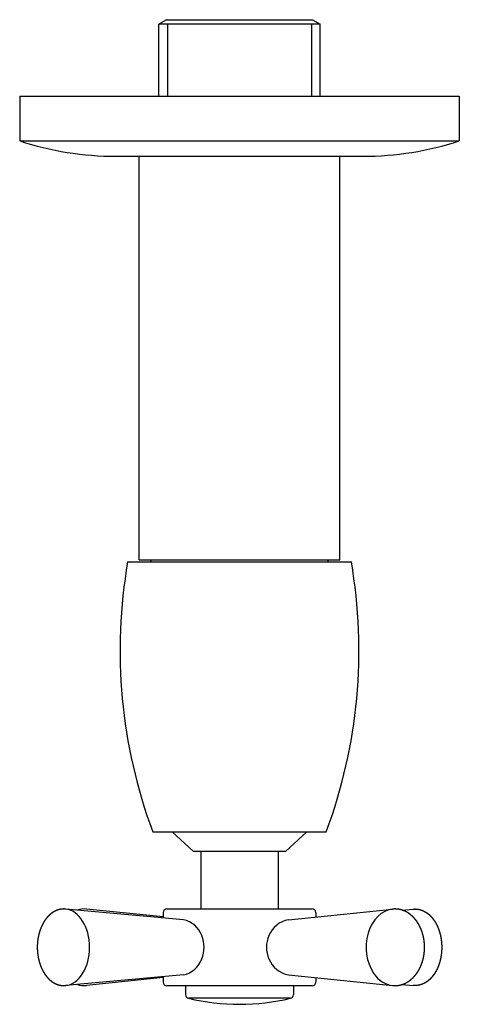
# Model space of a CAD drawing. Header units: millimetres. Extents: x -0.029 to 0.029, y -0.118 to 0.01.
import ezdxf

# ---------------------------------------------------------------- set-up
doc = ezdxf.new("R2010")
doc.units = ezdxf.units.MM
doc.layers.add('BLOCKS', color=3, linetype='Continuous')

msp = doc.modelspace()

# ---------------------------------------------------------------- linework, layer by layer
at = {"layer": 'BLOCKS'}
for p, q in [((-0.009477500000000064, 0.009905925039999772), (-0.01047750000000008, 0.009328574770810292)), ((0.01047749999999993, 0.009328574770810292), (-0.01047750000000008, 0.009328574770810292)), ((-0.01047750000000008, 0), (-0.01047750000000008, 0.009328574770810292)), ((-0.009477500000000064, 0.009905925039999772), (0.009477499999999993, 0.009905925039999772)), ((0.009477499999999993, 0.009905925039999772), (0.01047749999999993, 0.009328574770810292)), ((0.01047749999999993, 0), (0.01047749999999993, 0.009328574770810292)), ((-0.02850000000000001, 0), (-0.02850000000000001, -0.005800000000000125)), ((-0.02850000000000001, 0), (0.02850000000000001, 0)), ((0.02850000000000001, 0), (0.02850000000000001, -0.005800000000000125)), ((-0.02850000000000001, -0.005800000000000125), (0.02850000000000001, -0.005800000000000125)), ((-0.01601000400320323, -0.007800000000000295), (0.01601000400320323, -0.007800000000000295)), ((-0.01299999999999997, -0.06009407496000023), (-0.01299999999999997, -0.007800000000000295)), ((0.01299999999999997, -0.06009407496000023), (0.01299999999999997, -0.007800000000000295)), ((-0.01450000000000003, -0.06034407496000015), (0.01450000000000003, -0.06034407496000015)), ((-0.01299999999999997, -0.06009407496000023), (0.01299999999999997, -0.06009407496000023)), ((-0.01125, -0.09534407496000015), (0.01125, -0.09534407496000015)), ((-0.006000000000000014, -0.09784407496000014), (-0.00875, -0.09534407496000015)), ((0.006000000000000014, -0.09784407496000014), (0.00875, -0.09534407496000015)), ((-0.006000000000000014, -0.09784407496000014), (0.006000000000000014, -0.09784407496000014)), ((-0.005000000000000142, -0.09784407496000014), (-0.005000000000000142, -0.1053240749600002)), ((0.005, -0.09784407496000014), (0.005, -0.1053240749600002)), ((-0.007268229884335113, -0.1067495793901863), (-0.02253793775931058, -0.1053690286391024)), ((-0.009900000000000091, -0.1063914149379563), (-0.01984697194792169, -0.1053746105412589)), ((-0.009900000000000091, -0.1058240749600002), (-0.009900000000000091, -0.1065116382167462)), ((-0.00940000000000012, -0.1053240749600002), (0.009399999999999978, -0.1053240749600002)), ((0.006355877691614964, -0.1067537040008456), (0.01984697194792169, -0.1053746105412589)), ((0.009899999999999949, -0.1058240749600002), (0.009899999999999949, -0.1063914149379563)), ((0.02107142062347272, -0.1055016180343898), (0.02253793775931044, -0.1053690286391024)), ((-0.007268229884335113, -0.1138985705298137), (-0.02253793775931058, -0.1152791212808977)), ((-0.009900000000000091, -0.1142567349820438), (-0.01984697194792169, -0.1152735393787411)), ((-0.009900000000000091, -0.114136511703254), (-0.009900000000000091, -0.1148240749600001)), ((0.006355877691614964, -0.1138944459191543), (0.01984697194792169, -0.1152735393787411)), ((0.009899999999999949, -0.1142567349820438), (0.009899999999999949, -0.1148240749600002)), ((0.009399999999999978, -0.1153240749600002), (-0.00940000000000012, -0.1153240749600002)), ((-0.007000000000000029, -0.1153240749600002), (-0.007000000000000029, -0.1164563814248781)), ((0.007000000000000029, -0.1153240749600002), (0.007000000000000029, -0.1164563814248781)), ((0.02107142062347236, -0.1151465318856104), (0.02253793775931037, -0.1152791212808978)), ((0.006631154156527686, -0.1169388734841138), (-0.006631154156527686, -0.1169388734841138))]:
    msp.add_line(p, q, dxfattribs=at)
at = {"layer": 'BLOCKS', "linetype": 'Continuous'}
for p, q in [((-0.00931500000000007, 0.009328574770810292), (-0.00931500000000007, 0)), ((0.009314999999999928, 0.009328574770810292), (0.009314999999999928, 0))]:
    msp.add_line(p, q, dxfattribs=at)
at = {"layer": 'BLOCKS'}
for centre, radius, start, end in [((-0.01601000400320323, 0.03219999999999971), 0.04, 251.8051276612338, 270), ((0.01601000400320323, 0.03219999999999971), 0.04, 270, 288.1948723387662), ((0.05176984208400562, -0.07184133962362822), 0.06725978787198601, 170.1576296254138, 200.452589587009), ((-0.01049999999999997, -0.06034407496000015), 0.001, 165.5224878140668, 180), ((-0.05176984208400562, -0.07184133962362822), 0.06725978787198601, 339.547410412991, 9.842370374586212), ((0.01049999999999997, -0.06034407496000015), 0.001, 0, 14.47751218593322), ((-0.00940000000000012, -0.1058240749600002), 0.0005, 90, 180), ((0.009399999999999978, -0.1058240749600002), 0.0005, 0, 90), ((-0.007933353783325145, -0.1099235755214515), 0.003242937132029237, 20.03398354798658, 78.16469223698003), ((0.006964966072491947, -0.1101127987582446), 0.003413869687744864, 100.2774997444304, 157.6135101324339), ((-0.00859839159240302, -0.11032407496), 0.004007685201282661, 337.8433889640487, 22.15661103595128), ((0.007297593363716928, -0.11032407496), 0.003802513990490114, 156.578718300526, 203.421281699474), ((-0.007933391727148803, -0.1107245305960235), 0.003242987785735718, 281.8358051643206, 339.9655190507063), ((0.006964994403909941, -0.1105353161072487), 0.003413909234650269, 202.3868527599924, 259.7221373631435), ((-0.00940000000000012, -0.1148240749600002), 0.0005, 180, 270), ((0.009399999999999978, -0.1148240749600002), 0.0005, 270, 0), ((-0.006499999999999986, -0.1164563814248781), 0.0005, 180, 254.7929265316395), ((0, -0.08894830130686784), 0.02876533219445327, 256.6719642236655, 283.3280357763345), ((0.006499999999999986, -0.1164563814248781), 0.0005, 285.2070734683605, 0)]:
    msp.add_arc(centre, radius, start, end, dxfattribs=at)
for centre, major_axis, ratio, start_param, end_param in [((-0.02273481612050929, -0.11032407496), (1.237820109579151e-17, -0.004963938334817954), 0.6629248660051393, 0.05986413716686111, 3.081728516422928), ((-0.02013057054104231, -0.11032407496), (0, -0.004963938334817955), 0.7486859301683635, 3.065209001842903, 3.384499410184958), ((0.02013057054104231, -0.11032407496), (-1.883800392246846e-18, -0.004963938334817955), 0.7486859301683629, 3.217976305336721, 5.455260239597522), ((0.02013057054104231, -0.11032407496), (-1.883800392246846e-18, -0.004963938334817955), 0.7486859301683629, 5.455260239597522, 6.206801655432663), ((-0.02013057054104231, -0.11032407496), (0, -0.004963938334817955), 0.7486859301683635, 6.040278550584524, 6.359568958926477)]:
    msp.add_ellipse(centre, major_axis=major_axis, ratio=ratio, start_param=start_param, end_param=end_param, dxfattribs=at)
for points, knots in [([(-0.02253793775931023, -0.1053690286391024), (-0.02264401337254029, -0.105361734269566), (-0.02275025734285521, -0.1053590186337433), (-0.02285651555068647, -0.1053608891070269), (-0.02296263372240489, -0.1053673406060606), (-0.0230684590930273, -0.1053783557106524), (-0.02317384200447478, -0.1053939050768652), (-0.0232786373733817, -0.1054139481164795), (-0.02338270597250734, -0.1054384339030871), (-0.0234859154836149, -0.1054673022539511), (-0.02358814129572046, -0.1055004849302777), (-0.02369235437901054, -0.1055391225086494), (-0.02379528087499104, -0.1055821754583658), (-0.02389681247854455, -0.1056295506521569), (-0.02399685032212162, -0.1056811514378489), (-0.02409530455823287, -0.1057368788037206), (-0.02419209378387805, -0.1057966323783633), (-0.02428714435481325, -0.105860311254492), (-0.02438038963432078, -0.1059278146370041), (-0.02447176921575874, -0.1059990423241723), (-0.02456122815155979, -0.1060738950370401), (-0.02465579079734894, -0.1061588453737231), (-0.02474798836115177, -0.1062478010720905), (-0.02483776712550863, -0.1063406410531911), (-0.02492507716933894, -0.1064372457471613), (-0.02500987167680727, -0.1065374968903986), (-0.0250921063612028, -0.1066412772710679), (-0.02517173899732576, -0.10674847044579), (-0.02524872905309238, -0.1068589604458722), (-0.02532303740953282, -0.1069726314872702), (-0.02539462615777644, -0.1070893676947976), (-0.02545978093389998, -0.107202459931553), (-0.02552244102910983, -0.1073180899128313), (-0.02558257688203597, -0.1074361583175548), (-0.02564015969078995, -0.1075565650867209), (-0.02569516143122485, -0.1076792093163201), (-0.02574755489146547, -0.1078039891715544), (-0.02579731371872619, -0.1079308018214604), (-0.02584441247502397, -0.1080595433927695), (-0.0258888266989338, -0.1081901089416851), (-0.02593053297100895, -0.1083223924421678), (-0.02596950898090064, -0.1084562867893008), (-0.02600588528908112, -0.1085922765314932), (-0.02603946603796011, -0.1087296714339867), (-0.02607023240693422, -0.1088683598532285), (-0.02609816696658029, -0.1090082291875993), (-0.02612325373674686, -0.1091491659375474), (-0.02614547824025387, -0.1092910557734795), (-0.02616482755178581, -0.1094337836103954), (-0.02618129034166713, -0.1095772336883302), (-0.02619485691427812, -0.1097212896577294), (-0.02620551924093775, -0.1098658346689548), (-0.02621327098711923, -0.1100107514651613), (-0.02621842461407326, -0.1101701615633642), (-0.02622005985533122, -0.1103297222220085), (-0.02621817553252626, -0.110489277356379), (-0.02621277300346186, -0.1106486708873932), (-0.02620385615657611, -0.1108077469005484), (-0.02619143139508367, -0.1109663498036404), (-0.02617550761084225, -0.1111243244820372), (-0.02615609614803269, -0.1112815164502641), (-0.0261332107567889, -0.1114377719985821), (-0.02610686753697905, -0.1115929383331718), (-0.02607705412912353, -0.1117470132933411), (-0.02604381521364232, -0.1118996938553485), (-0.02600717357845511, -0.1120508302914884), (-0.02596715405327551, -0.1122002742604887), (-0.02592378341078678, -0.112347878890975), (-0.02587709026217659, -0.1124934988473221), (-0.02582710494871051, -0.1126369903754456), (-0.02577385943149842, -0.1127782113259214), (-0.0257173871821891, -0.1129170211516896), (-0.02565772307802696, -0.1130532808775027), (-0.02560072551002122, -0.1131748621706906), (-0.02554114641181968, -0.1132941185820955), (-0.02547901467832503, -0.1134109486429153), (-0.02541435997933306, -0.1135252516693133), (-0.02534721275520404, -0.1136369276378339), (-0.02527760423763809, -0.1137458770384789), (-0.02520556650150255, -0.1138520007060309), (-0.02513113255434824, -0.1139551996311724), (-0.0250543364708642, -0.1140553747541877), (-0.02497521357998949, -0.1141524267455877), (-0.02489380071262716, -0.114246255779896), (-0.02480370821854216, -0.1143434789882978), (-0.02471106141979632, -0.1144367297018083), (-0.0246159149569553, -0.1145258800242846), (-0.02451832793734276, -0.1146108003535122), (-0.02441836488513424, -0.1146913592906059), (-0.02431609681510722, -0.1147674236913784), (-0.02421160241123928, -0.1148388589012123), (-0.02410496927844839, -0.1149055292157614), (-0.02399629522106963, -0.1149672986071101), (-0.02388568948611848, -0.1150240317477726), (-0.02378156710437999, -0.1150719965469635), (-0.02367599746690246, -0.115115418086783), (-0.02356909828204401, -0.1151541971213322), (-0.02346099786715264, -0.1151882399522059), (-0.02335183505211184, -0.1152174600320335), (-0.02324175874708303, -0.115241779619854), (-0.02313092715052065, -0.1152611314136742), (-0.02301950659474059, -0.1152754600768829), (-0.02290767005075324, -0.1152847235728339), (-0.02279559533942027, -0.1152888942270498), (-0.02270963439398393, -0.1152886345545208), (-0.02262372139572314, -0.1152853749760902), (-0.02253793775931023, -0.1152791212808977)], [3.08172851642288, 3.08172851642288, 3.110342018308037, 3.138955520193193, 3.167569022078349, 3.196182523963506, 3.224796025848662, 3.253409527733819, 3.282023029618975, 3.310636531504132, 3.339250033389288, 3.367863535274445, 3.397355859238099, 3.426848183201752, 3.456340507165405, 3.485832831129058, 3.515325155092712, 3.544817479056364, 3.574309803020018, 3.603802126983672, 3.633294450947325, 3.662786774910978, 3.694693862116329, 3.726600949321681, 3.758508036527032, 3.790415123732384, 3.822322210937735, 3.854229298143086, 3.886136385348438, 3.91804347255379, 3.949950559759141, 3.981857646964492, 4.012026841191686, 4.042196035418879, 4.072365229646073, 4.102534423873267, 4.13270361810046, 4.162872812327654, 4.193042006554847, 4.223211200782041, 4.253380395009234, 4.283549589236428, 4.313718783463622, 4.344019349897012, 4.374319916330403, 4.404620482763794, 4.434921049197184, 4.465221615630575, 4.495522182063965, 4.525822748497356, 4.556123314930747, 4.586423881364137, 4.616724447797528, 4.647025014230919, 4.680295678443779, 4.713566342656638, 4.746837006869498, 4.780107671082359, 4.813378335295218, 4.846648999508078, 4.879919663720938, 4.913190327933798, 4.946460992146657, 4.979731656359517, 5.01303479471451, 5.046337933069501, 5.079641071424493, 5.112944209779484, 5.146247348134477, 5.179550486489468, 5.21285362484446, 5.246156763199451, 5.279459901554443, 5.312763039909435, 5.34304802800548, 5.373333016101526, 5.403618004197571, 5.433902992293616, 5.464187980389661, 5.494472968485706, 5.524757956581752, 5.555042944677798, 5.585327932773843, 5.615612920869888, 5.645897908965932, 5.67847703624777, 5.711056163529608, 5.743635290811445, 5.776214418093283, 5.808793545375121, 5.841372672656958, 5.873951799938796, 5.906530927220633, 5.939110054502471, 5.971689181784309, 6.001881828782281, 6.032074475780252, 6.062267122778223, 6.092459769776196, 6.122652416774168, 6.152845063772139, 6.183037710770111, 6.213230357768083, 6.243423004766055, 6.273615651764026, 6.29676024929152, 6.319904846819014, 6.343049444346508, 6.343049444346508]), ([(0.01984697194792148, -0.1152735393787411), (0.01996631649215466, -0.1152833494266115), (0.02008589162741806, -0.115288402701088), (0.02020554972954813, -0.1152886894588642), (0.02032514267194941, -0.1152842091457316), (0.02044452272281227, -0.1152749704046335), (0.02056354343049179, -0.1152609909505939), (0.02068206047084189, -0.1152422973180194), (0.02079993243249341, -0.1152189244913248), (0.02091702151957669, -0.1151909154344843), (0.02103319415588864, -0.1151583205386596), (0.02114990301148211, -0.1151206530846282), (0.0212654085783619, -0.1150783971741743), (0.02137958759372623, -0.1150316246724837), (0.0214923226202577, -0.1149804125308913), (0.02160350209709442, -0.1149248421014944), (0.02171302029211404, -0.1148649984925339), (0.02182077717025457, -0.1148009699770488), (0.02192667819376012, -0.1147328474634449), (0.02203063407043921, -0.1146607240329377), (0.02213256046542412, -0.1145846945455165), (0.02223703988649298, -0.1145009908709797), (0.02233911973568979, -0.1144132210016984), (0.02243871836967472, -0.1143214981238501), (0.02253575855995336, -0.114225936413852), (0.0226301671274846, -0.1141266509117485), (0.02272187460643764, -0.1140237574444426), (0.02281081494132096, -0.1139173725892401), (0.02289692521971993, -0.1138076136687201), (0.02298014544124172, -0.1136945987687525), (0.02306041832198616, -0.1135784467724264), (0.02314016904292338, -0.1134553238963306), (0.02321666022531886, -0.1133291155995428), (0.02328983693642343, -0.1131999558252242), (0.0233596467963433, -0.1130679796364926), (0.02342603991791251, -0.11293332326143), (0.02348896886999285, -0.1127961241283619), (0.02354838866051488, -0.1126565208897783), (0.02360425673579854, -0.1125146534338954), (0.02365653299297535, -0.1123706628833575), (0.02370517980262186, -0.1122246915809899), (0.02374663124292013, -0.1120890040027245), (0.02378496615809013, -0.1119518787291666), (0.02382016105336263, -0.1118134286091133), (0.02385219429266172, -0.1116737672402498), (0.02388104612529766, -0.1115330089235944), (0.02390669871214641, -0.1113912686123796), (0.02392913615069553, -0.1112486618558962), (0.02394834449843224, -0.1111053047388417), (0.02396431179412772, -0.1109613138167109), (0.02397702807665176, -0.1108168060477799), (0.02398648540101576, -0.1106718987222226), (0.02399268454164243, -0.1105264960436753), (0.02399560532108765, -0.1103809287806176), (0.0239952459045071, -0.1102353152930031), (0.02399160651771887, -0.1100897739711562), (0.02398468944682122, -0.1099444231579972), (0.02397449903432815, -0.1097993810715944), (0.0239610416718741, -0.1096547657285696), (0.0239443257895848, -0.1095106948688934), (0.02392436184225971, -0.1093672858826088), (0.02390116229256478, -0.109224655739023), (0.02387474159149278, -0.1090829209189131), (0.02384512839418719, -0.1089422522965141), (0.02381233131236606, -0.1088027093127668), (0.02377637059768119, -0.108664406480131), (0.02373726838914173, -0.1085274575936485), (0.02369504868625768, -0.1083919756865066), (0.02364973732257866, -0.1082580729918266), (0.02360136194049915, -0.1081258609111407), (0.02354995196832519, -0.1079954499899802), (0.02349553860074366, -0.1078669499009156), (0.02343815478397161, -0.1077404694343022), (0.02337783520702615, -0.1076161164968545), (0.02331493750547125, -0.1074945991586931), (0.02324920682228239, -0.1073753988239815), (0.02318068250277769, -0.1072586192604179), (0.02310940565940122, -0.1071443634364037), (0.02303541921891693, -0.1070327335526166), (0.02295876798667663, -0.1069238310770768), (0.0228794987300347, -0.1068177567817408), (0.02279766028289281, -0.1067146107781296), (0.0227133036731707, -0.1066144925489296), (0.0226264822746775, -0.1065175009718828), (0.02253725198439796, -0.1064237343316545), (0.02243864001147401, -0.1063265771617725), (0.0223373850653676, -0.1062333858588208), (0.02223356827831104, -0.1061442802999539), (0.02212727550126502, -0.1060593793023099), (0.0220185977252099, -0.1059788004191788), (0.02190763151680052, -0.1059026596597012), (0.02179447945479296, -0.1058310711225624), (0.02167925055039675, -0.1057641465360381), (0.02156206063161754, -0.1057019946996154), (0.02144303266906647, -0.105644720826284), (0.02132784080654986, -0.1055947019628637), (0.02121121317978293, -0.1055493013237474), (0.02109327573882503, -0.1055085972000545), (0.02097416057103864, -0.1054726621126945), (0.02085400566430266, -0.1054415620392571), (0.02073295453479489, -0.1054153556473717), (0.02061115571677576, -0.1053940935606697), (0.02048876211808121, -0.1053778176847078), (0.02036593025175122, -0.1053665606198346), (0.02024281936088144, -0.1053603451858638), (0.02014376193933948, -0.1053590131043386), (0.02004471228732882, -0.1053609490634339), (0.01994575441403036, -0.1053661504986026), (0.01984697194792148, -0.105374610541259)], [6.206801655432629, 6.206801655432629, 6.236637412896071, 6.266473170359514, 6.296308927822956, 6.326144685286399, 6.355980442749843, 6.385816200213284, 6.415651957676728, 6.445487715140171, 6.475323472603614, 6.505159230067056, 6.535406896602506, 6.565654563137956, 6.595902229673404, 6.626149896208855, 6.656397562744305, 6.686645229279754, 6.716892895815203, 6.747140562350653, 6.777388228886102, 6.807635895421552, 6.83931255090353, 6.87098920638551, 6.902665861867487, 6.934342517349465, 6.966019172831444, 6.997695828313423, 7.029372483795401, 7.06104913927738, 7.092725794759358, 7.124402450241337, 7.157116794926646, 7.189831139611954, 7.222545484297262, 7.255259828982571, 7.287974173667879, 7.320688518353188, 7.353402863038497, 7.386117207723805, 7.418831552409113, 7.451545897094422, 7.481591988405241, 7.51163807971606, 7.54168417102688, 7.571730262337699, 7.601776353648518, 7.631822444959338, 7.661868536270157, 7.691914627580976, 7.721960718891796, 7.752006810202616, 7.782052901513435, 7.81214311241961, 7.842233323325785, 7.872323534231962, 7.902413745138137, 7.932503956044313, 7.962594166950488, 7.992684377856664, 8.02277458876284, 8.052864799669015, 8.08295501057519, 8.113045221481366, 8.143123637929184, 8.173202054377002, 8.20328047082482, 8.23335888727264, 8.263437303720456, 8.293515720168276, 8.323594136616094, 8.353672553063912, 8.38375096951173, 8.413829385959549, 8.443907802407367, 8.473836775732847, 8.50376574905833, 8.533694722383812, 8.563623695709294, 8.593552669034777, 8.62348164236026, 8.65341061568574, 8.683339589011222, 8.713268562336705, 8.743197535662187, 8.77312650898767, 8.805322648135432, 8.837518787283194, 8.869714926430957, 8.90191106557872, 8.934107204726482, 8.966303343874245, 8.998499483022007, 9.03069562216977, 9.062891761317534, 9.095087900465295, 9.125815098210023, 9.156542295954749, 9.187269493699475, 9.217996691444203, 9.24872388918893, 9.279451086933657, 9.310178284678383, 9.34090548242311, 9.371632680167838, 9.402359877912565, 9.427060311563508, 9.45176074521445, 9.476461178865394, 9.501161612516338, 9.501161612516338]), ([(0.02253793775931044, -0.1053690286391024), (0.02264401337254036, -0.105361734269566), (0.02275025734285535, -0.1053590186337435), (0.02285651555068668, -0.1053608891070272), (0.02296263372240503, -0.1053673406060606), (0.02306845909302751, -0.1053783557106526), (0.02317384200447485, -0.1053939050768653), (0.02327863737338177, -0.1054139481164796), (0.02338270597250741, -0.1054384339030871), (0.02348591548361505, -0.1054673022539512), (0.02358814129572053, -0.105500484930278), (0.02369235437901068, -0.1055391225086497), (0.02379528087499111, -0.105582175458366), (0.02389681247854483, -0.1056295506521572), (0.02399685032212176, -0.1056811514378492), (0.02409530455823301, -0.1057368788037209), (0.02419209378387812, -0.1057966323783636), (0.02428714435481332, -0.1058603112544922), (0.02438038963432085, -0.1059278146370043), (0.02447176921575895, -0.1059990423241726), (0.02456122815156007, -0.1060738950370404), (0.02465579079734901, -0.1061588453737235), (0.02474798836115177, -0.1062478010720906), (0.02483776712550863, -0.1063406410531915), (0.02492507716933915, -0.1064372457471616), (0.02500987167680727, -0.1065374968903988), (0.02509210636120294, -0.106641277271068), (0.02517173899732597, -0.1067484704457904), (0.02524872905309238, -0.1068589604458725), (0.02532303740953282, -0.1069726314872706), (0.02539462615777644, -0.1070893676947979), (0.02545978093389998, -0.1072024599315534), (0.02552244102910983, -0.1073180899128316), (0.02558257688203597, -0.1074361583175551), (0.02564015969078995, -0.1075565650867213), (0.02569516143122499, -0.1076792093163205), (0.02574755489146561, -0.1078039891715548), (0.02579731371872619, -0.1079308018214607), (0.02584441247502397, -0.1080595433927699), (0.0258888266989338, -0.1081901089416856), (0.02593053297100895, -0.1083223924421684), (0.02596950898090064, -0.1084562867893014), (0.02600588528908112, -0.1085922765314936), (0.02603946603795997, -0.1087296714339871), (0.02607023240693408, -0.1088683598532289), (0.02609816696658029, -0.1090082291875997), (0.02612325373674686, -0.109149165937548), (0.02614547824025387, -0.10929105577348), (0.02616482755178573, -0.1094337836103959), (0.02618129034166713, -0.1095772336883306), (0.02619485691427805, -0.1097212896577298), (0.02620551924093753, -0.1098658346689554), (0.02621327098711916, -0.1100107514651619), (0.02621842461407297, -0.1101701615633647), (0.02622005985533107, -0.110329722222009), (0.02621817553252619, -0.1104892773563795), (0.02621277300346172, -0.1106486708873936), (0.02620385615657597, -0.110807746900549), (0.02619143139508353, -0.110966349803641), (0.02617550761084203, -0.1111243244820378), (0.02615609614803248, -0.1112815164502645), (0.02613321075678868, -0.1114377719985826), (0.02610686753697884, -0.1115929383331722), (0.02607705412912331, -0.1117470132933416), (0.02604381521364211, -0.1118996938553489), (0.02600717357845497, -0.1120508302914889), (0.02596715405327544, -0.1122002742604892), (0.02592378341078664, -0.1123478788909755), (0.02587709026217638, -0.1124934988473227), (0.02582710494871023, -0.112636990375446), (0.02577385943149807, -0.1127782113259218), (0.02571738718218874, -0.11291702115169), (0.02565772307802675, -0.113053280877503), (0.02560072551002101, -0.1131748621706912), (0.02554114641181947, -0.113294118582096), (0.02547901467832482, -0.1134109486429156), (0.02541435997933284, -0.1135252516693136), (0.02534721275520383, -0.1136369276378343), (0.02527760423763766, -0.1137458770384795), (0.02520556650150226, -0.1138520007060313), (0.02513113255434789, -0.1139551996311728), (0.02505433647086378, -0.114055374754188), (0.02497521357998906, -0.114152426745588), (0.02489380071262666, -0.1142462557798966), (0.02480370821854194, -0.1143434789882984), (0.0247110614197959, -0.1144367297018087), (0.02461591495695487, -0.114525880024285), (0.02451832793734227, -0.1146108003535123), (0.02441836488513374, -0.114691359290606), (0.02431609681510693, -0.1147674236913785), (0.02421160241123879, -0.1148388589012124), (0.0241049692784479, -0.1149055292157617), (0.02399629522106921, -0.1149672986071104), (0.02388568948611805, -0.1150240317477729), (0.02378156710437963, -0.1150719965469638), (0.02367599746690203, -0.1151154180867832), (0.02356909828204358, -0.1151541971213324), (0.02346099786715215, -0.1151882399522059), (0.02335183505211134, -0.1152174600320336), (0.0232417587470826, -0.1152417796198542), (0.02313092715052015, -0.1152611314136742), (0.02301950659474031, -0.115275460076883), (0.02290767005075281, -0.1152847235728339), (0.02279559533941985, -0.1152888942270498), (0.02270963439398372, -0.115288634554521), (0.02262372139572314, -0.1152853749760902), (0.02253793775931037, -0.1152791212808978)], [3.081728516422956, 3.081728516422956, 3.110342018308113, 3.13895552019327, 3.167569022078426, 3.196182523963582, 3.224796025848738, 3.253409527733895, 3.282023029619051, 3.310636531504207, 3.339250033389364, 3.36786353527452, 3.397355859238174, 3.426848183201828, 3.456340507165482, 3.485832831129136, 3.51532515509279, 3.544817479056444, 3.574309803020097, 3.603802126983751, 3.633294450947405, 3.662786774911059, 3.694693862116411, 3.726600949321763, 3.758508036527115, 3.790415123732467, 3.822322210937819, 3.854229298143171, 3.886136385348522, 3.918043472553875, 3.949950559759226, 3.981857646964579, 4.012026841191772, 4.042196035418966, 4.072365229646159, 4.102534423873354, 4.132703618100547, 4.162872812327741, 4.193042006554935, 4.223211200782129, 4.253380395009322, 4.283549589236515, 4.31371878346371, 4.3440193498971, 4.37431991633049, 4.404620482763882, 4.434921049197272, 4.465221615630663, 4.495522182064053, 4.525822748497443, 4.556123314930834, 4.586423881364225, 4.616724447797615, 4.647025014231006, 4.680295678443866, 4.713566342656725, 4.746837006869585, 4.780107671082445, 4.813378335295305, 4.846648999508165, 4.879919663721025, 4.913190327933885, 4.946460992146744, 4.979731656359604, 5.013034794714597, 5.046337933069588, 5.079641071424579, 5.112944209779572, 5.146247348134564, 5.179550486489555, 5.212853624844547, 5.246156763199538, 5.27945990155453, 5.312763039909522, 5.343048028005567, 5.373333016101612, 5.403618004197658, 5.433902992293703, 5.464187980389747, 5.494472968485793, 5.524757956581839, 5.555042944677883, 5.585327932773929, 5.615612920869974, 5.645897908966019, 5.678477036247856, 5.711056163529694, 5.743635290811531, 5.776214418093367, 5.808793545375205, 5.841372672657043, 5.87395179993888, 5.906530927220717, 5.939110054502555, 5.971689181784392, 6.001881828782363, 6.032074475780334, 6.062267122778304, 6.092459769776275, 6.122652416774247, 6.152845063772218, 6.183037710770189, 6.213230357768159, 6.243423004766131, 6.273615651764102, 6.296760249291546, 6.319904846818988, 6.343049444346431, 6.343049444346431])]:
    msp.add_open_spline(points, degree=1, knots=knots, dxfattribs=at)

doc.saveas('drawing.dxf')
